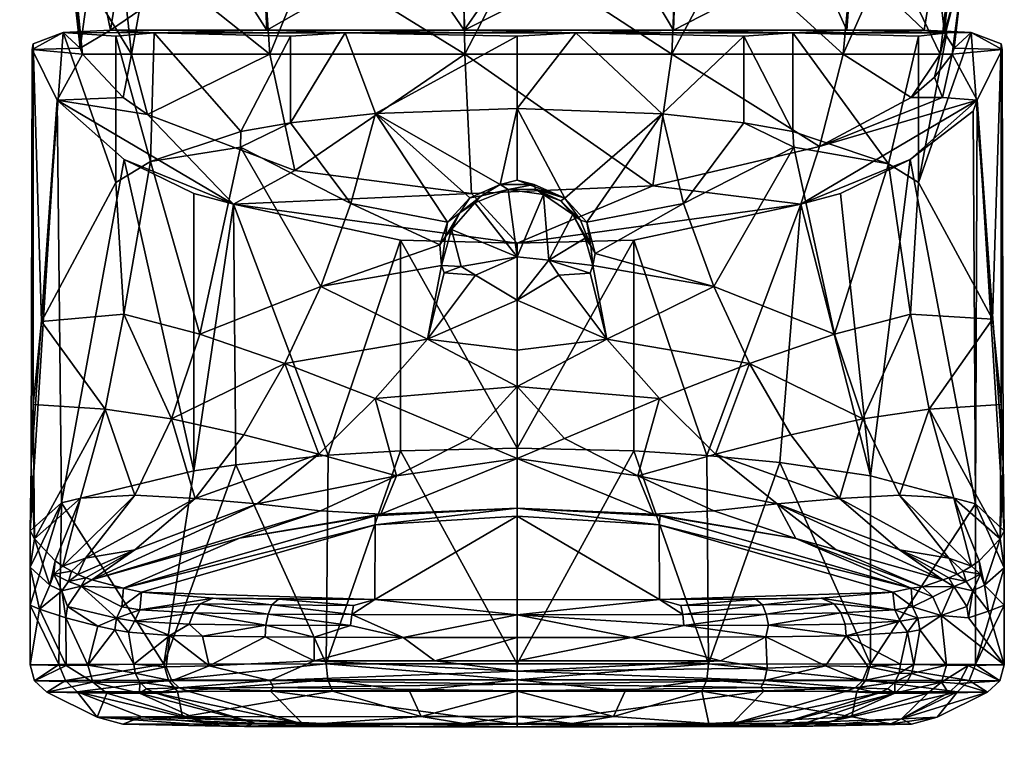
# Model space of a CAD drawing. Header units: centimetres. Extents: x -4.3 to 14, y -15.7 to 8.8.
# Tile 4 of 5: x 7.9 to 12.9, y 2.4 to 6.1. Entities that reach past the tile are written whole.
import ezdxf

# ---------------------------------------------------------------- set-up
doc = ezdxf.new("R2010")
doc.units = ezdxf.units.CM
doc.layers.get('0').update_dxf_attribs({"true_color": 0x5890e1})

msp = doc.modelspace()

# ---------------------------------------------------------------- meshes
at = {"color": 194, "true_color": 0x551cb1}
mesh = msp.add_polyface(dxfattribs=at)
corners = [(7.9898, 5.9349, 56.0936), (7.9953, 4.1599, 55.8231), (7.9848, 3.8584, 55.9281), (7.9953, 5.9625, 55.8231), (1.2719, 7.6265, 56.2083), (1.2691, 0.7017, 56.3293), (1.2306, 7.6265, 55.9846), (1.2719, 7.6265, 57.2872), (0.444, 7.6265, 54.9246), (0.2637, -0.9347, 55.1069), (0.1278, 7.6265, 54.785), (0.6933, 7.6265, 55.1074), (0.5171, -0.9335, 55.2532), (-0.0291, -0.936, 54.9942), (-0.7601, 7.6265, 54.6639), (0.8874, 7.6265, 55.3247), (0.7373, -0.9324, 55.4365), (1.0375, 7.6265, 55.5632), (0.9308, -0.9313, 55.6601), (1.2192, 0.0474, 56.1169), (1.1398, 7.6265, 57.4382), (-0.7601, 7.6265, 58.5656), (-2.66, 7.6265, 57.4382), (1.2145, 7.6265, 57.4064), (9.4218, 7.6265, 58.1812), (-0.7601, 7.6265, 53.6685), (9.4218, 7.6265, 54.0528), (8.6247, 7.6265, 54.6885), (8.6247, 7.6265, 57.5455), (1.2621, 7.6265, 57.3408), (8.1822, 7.6265, 56.6269), (8.1822, 7.6265, 55.6072), (10.4159, 7.6265, 53.6685), (10.4159, 7.6265, 58.5656), (-0.7601, 7.7108, 59.2587), (-0.7601, 7.6513, 58.9138), (10.4159, 7.7108, 59.2587), (10.4159, 7.7108, 52.9754), (10.4159, 7.6512, 53.3203), (-0.7601, 7.7108, 52.9754), (10.4159, 7.7591, 59.3423), (-0.7601, 7.7591, 59.3423), (10.4159, 7.8061, 59.3707), (-0.7601, 7.8061, 59.3707), (10.4159, 7.8601, 59.3806), (-0.7601, 7.8601, 59.3806), (-0.7601, 7.8419, 52.8557), (10.4159, 7.8419, 52.8557), (10.4159, 7.7502, 52.9003), (-0.7601, 7.7502, 52.9003), (-3.0517, 8.8153, 52.8986), (12.7075, 8.8153, 52.8986), (12.7075, 8.8178, 59.3334), (-3.0517, 8.8178, 59.3334)]
mesh.append_faces([[corners[k] for k in face] for face in [(0, 1, 2), (0, 3, 1), (4, 5, 6), (5, 4, 7), (8, 9, 10), (8, 11, 12), (13, 14, 10), (11, 15, 16), (15, 17, 18), (17, 6, 19), (20, 21, 22), (20, 23, 21), (21, 23, 24), (25, 26, 27), (11, 27, 15), (11, 25, 27), (11, 8, 25), (25, 8, 10), (14, 25, 10), (24, 23, 28), (28, 23, 29), (30, 29, 7), (4, 30, 7), (4, 31, 30), (4, 6, 31), (31, 6, 17), (27, 17, 15), (27, 31, 17), (30, 28, 29), (25, 32, 26), (33, 21, 24), (34, 35, 36), (36, 35, 33), (33, 35, 21), (37, 38, 39), (39, 38, 25), (25, 38, 32), (36, 40, 34), (34, 40, 41), (41, 40, 42), (43, 42, 44), (45, 43, 44), (43, 41, 42), (46, 47, 48), (49, 48, 37), (39, 49, 37), (49, 46, 48), (46, 50, 51), (47, 46, 51), (44, 52, 53), (45, 44, 53), (51, 53, 52), (50, 53, 51)]], dxfattribs={"color": 194})
mesh = msp.add_polyface(dxfattribs=at)
corners = [(-2.7921, 7.6265, 56.2083), (-2.7394, 0.0474, 56.1169), (-2.7878, 0.0533, 56.3406), (-2.7482, -10.417, 56.4524), (-2.6933, -10.4234, 56.229), (1.223, -10.7897, 56.4589), (1.1731, -10.4234, 56.229), (1.2192, 0.0474, 56.1169), (1.2691, 0.7017, 56.3293), (-2.66, 7.6265, 57.4382), (-2.7117, 7.6265, 57.4215), (-2.5398, -13.711, 57.4382), (-2.5899, -13.7134, 57.4223), (-2.7705, 7.6265, 57.3655), (-2.6498, -13.7161, 57.3662), (-2.7921, 7.6265, 57.2872), (-2.6718, -13.7171, 57.2872), (1.1516, -13.7171, 57.2872), (1.2719, 7.6265, 57.2872), (1.1296, -13.7161, 57.3662), (1.2621, 7.6265, 57.3408), (1.2145, 7.6265, 57.4064), (1.0697, -13.7134, 57.4223), (1.0196, -13.711, 57.4382), (1.1398, 7.6265, 57.4382), (-2.22, -13.4355, 55.7979), (-2.451, -0.9313, 55.6601), (-2.2575, -0.9324, 55.4365), (-2.4073, 7.6265, 55.3242), (-2.2135, 7.6265, 55.1073), (-2.0373, -0.9335, 55.2532), (-1.9636, 7.6265, 54.9242), (-1.7839, -0.9347, 55.1069), (-1.6009, -12.5014, 55.419), (-1.3408, -12.3341, 55.3511), (-1.8413, -12.7718, 55.5198), (-2.5578, 7.6265, 55.5631), (-1.6483, 7.6265, 54.7851), (-1.4911, -0.936, 54.9942), (-0.7601, -12.2031, 55.2916), (-0.7601, 7.6265, 54.6639), (-0.1796, -12.3341, 55.3511), (-0.0291, -0.936, 54.9942), (0.2637, -0.9347, 55.1069), (0.1278, 7.6265, 54.785), (0.444, 7.6265, 54.9246), (0.5171, -0.9335, 55.2532), (0.6933, 7.6265, 55.1074), (0.7373, -0.9324, 55.4365), (0.3211, -12.7719, 55.5198), (0.0809, -12.5015, 55.4191), (0.8874, 7.6265, 55.3247), (0.9308, -0.9313, 55.6601), (0.7554, -13.4355, 55.846), (1.0375, 7.6265, 55.5632), (8.4435, 2.5621, 56.0349), (8.5383, 2.5977, 56.7388), (8.3157, 2.5965, 56.0296), (8.9372, 2.552, 50.3543), (8.8384, 2.5761, 50.138)]
mesh.append_faces([[corners[k] for k in face] for face in [(0, 1, 2), (2, 1, 3), (3, 1, 4), (5, 6, 7), (8, 5, 7), (9, 10, 11), (11, 10, 12), (12, 10, 13), (14, 13, 15), (16, 14, 15), (14, 12, 13), (17, 18, 19), (19, 18, 20), (21, 19, 20), (21, 22, 19), (21, 23, 22), (21, 24, 23), (15, 2, 16), (2, 3, 16), (8, 17, 5), (8, 18, 17), (24, 9, 23), (23, 9, 11), (25, 4, 26), (27, 26, 28), (29, 30, 27), (30, 31, 32), (33, 32, 34), (33, 30, 32), (30, 35, 27), (25, 26, 27), (1, 36, 26), (4, 1, 26), (32, 37, 38), (34, 38, 39), (34, 32, 38), (38, 40, 39), (41, 39, 42), (43, 42, 44), (45, 46, 43), (46, 47, 48), (49, 46, 48), (46, 50, 43), (43, 50, 41), (42, 43, 41), (39, 40, 42), (48, 51, 52), (53, 52, 6), (52, 54, 7), (52, 53, 48), (52, 7, 6), (55, 56, 57), (55, 57, 58), (58, 57, 59)]], dxfattribs={"color": 194})
mesh = msp.add_polyface(dxfattribs=at)
corners = [(1.2691, 0.7017, 56.3293), (1.2192, 0.0474, 56.1169), (1.2306, 7.6265, 55.9846), (8.3157, 2.5965, 56.0296), (8.2144, 2.7242, 56.9512), (8.0638, 2.7225, 56.0191), (8.3628, 2.7163, 51.1847), (8.1228, 2.8604, 56.9461), (8.136, 3.6682, 56.9818), (7.9796, 3.1562, 56.0154), (7.9796, 2.8588, 56.0153), (7.9806, 3.5286, 55.9926), (7.9798, 3.346, 56.0097), (8.0024, 2.7787, 56.0164), (8.1561, 2.7804, 56.9706), (8.2938, 2.7725, 51.2006), (8.1605, 2.8557, 52.7289), (8.2686, 2.8567, 51.1988), (8.0259, 3.1372, 55.028), (8.1581, 3.0936, 52.7642), (8.3191, 3.0514, 50.5642), (8.1663, 3.1503, 52.7642), (8.4115, 3.0923, 49.631), (8.235, 3.2523, 52.7642), (8.144, 3.3519, 54.2428), (8.2571, 3.3923, 53.9128), (8.1863, 3.3269, 53.8678), (8.2323, 3.6916, 54.6308), (8.5035, 3.7065, 54.0409), (8.1055, 3.3787, 54.5836), (8.0013, 3.4883, 55.6635), (8.3553, 4.1361, 54.6391), (7.9953, 4.1599, 55.8231), (8.2177, 3.3108, 53.5737), (7.9848, 3.8584, 55.9281), (8.0788, 3.2571, 54.3875), (8.1378, 3.2287, 53.576), (8.0988, 3.3126, 54.3848), (8.1711, 3.2743, 53.5749), (8.2579, 3.2932, 53.1542), (8.2879, 3.2829, 52.7642)]
mesh.append_faces([[corners[k] for k in face] for face in [(0, 1, 2), (3, 4, 5), (5, 6, 3), (7, 8, 9), (10, 7, 9), (11, 12, 8), (8, 12, 9), (13, 5, 14), (7, 13, 14), (7, 10, 13), (4, 14, 5), (6, 5, 15), (10, 16, 13), (13, 16, 15), (5, 13, 15), (16, 17, 15), (10, 9, 18), (16, 18, 19), (17, 19, 20), (16, 10, 18), (19, 17, 16), (21, 20, 19), (21, 22, 20), (21, 23, 22), (24, 25, 26), (24, 27, 28), (24, 29, 27), (27, 29, 30), (31, 30, 32), (31, 27, 30), (25, 33, 26), (11, 34, 30), (30, 34, 32), (9, 12, 18), (18, 12, 35), (36, 35, 37), (38, 37, 26), (33, 38, 26), (33, 39, 38), (38, 39, 23), (36, 23, 21), (19, 36, 21), (19, 18, 36), (36, 18, 35), (11, 30, 12), (12, 30, 35), (35, 30, 29), (37, 29, 24), (26, 37, 24), (39, 40, 23), (37, 35, 29), (23, 36, 38), (38, 36, 37)]], dxfattribs={"color": 194})
mesh = msp.add_polyface(dxfattribs=at)
corners = [(8.6466, 6.4324, 57.528), (8.2161, 6.4244, 56.6191), (8.5732, 6.3926, 57.389), (8.4369, 6.3766, 57.1557), (8.1932, 6.3926, 56.3869), (8.2161, 6.4244, 55.6149), (8.2978, 6.4362, 55.3137), (8.1809, 6.3766, 56.117), (8.4863, 5.9109, 57.1298), (8.241, 5.9109, 56.2542), (8.2298, 5.9424, 56.117), (8.4448, 5.6942, 56.8922), (8.5674, 5.6095, 57.0872), (8.4091, 6.0009, 54.7318), (8.5815, 5.3748, 54.5105), (8.4091, 5.27, 54.7318), (8.1457, 6.0199, 55.2659), (8.0368, 4.5746, 55.5822), (7.9953, 5.9625, 55.8231), (7.9953, 4.1599, 55.8231), (8.1147, 5.6813, 56.8924), (7.9848, 3.8584, 55.9281), (7.9806, 3.5286, 55.9926), (8.136, 3.6682, 56.9818), (8.4499, 5.3842, 57.5583), (8.7989, 3.8285, 57.9422), (7.9898, 5.9349, 56.0936), (8.3813, 6.0313, 55.2717), (8.5995, 6.0182, 54.5079), (8.4488, 4.6118, 54.6185), (8.3553, 4.1361, 54.6391), (8.6866, 4.0876, 54.1075), (8.4369, 6.3766, 55.0784), (8.1822, 6.4892, 56.6269), (8.6247, 7.6265, 57.5455), (8.1822, 7.6265, 56.6269), (8.1822, 6.4892, 55.6072), (8.1822, 7.6265, 55.6072), (8.6247, 7.6265, 54.6885), (8.6247, 6.4892, 54.6885), (8.6247, 6.4892, 57.5455), (8.5386, 6.4571, 57.4128), (8.1514, 6.4571, 56.392)]
mesh.append_faces([[corners[k] for k in face] for face in [(0, 1, 2), (3, 1, 4), (3, 2, 1), (1, 5, 4), (6, 7, 5), (5, 7, 4), (2, 3, 8), (8, 3, 4), (9, 4, 7), (10, 9, 7), (4, 9, 8), (8, 9, 11), (12, 8, 11), (13, 14, 15), (16, 15, 17), (18, 17, 19), (20, 21, 22), (23, 20, 22), (23, 24, 20), (23, 25, 24), (20, 26, 21), (18, 16, 17), (13, 15, 16), (11, 9, 20), (20, 9, 26), (26, 9, 10), (16, 10, 27), (16, 26, 10), (12, 11, 20), (16, 27, 28), (15, 29, 17), (15, 14, 29), (17, 30, 19), (17, 29, 30), (30, 29, 31), (16, 28, 13), (18, 26, 16), (7, 6, 10), (10, 6, 27), (27, 6, 32), (33, 34, 35), (36, 35, 37), (6, 37, 38), (39, 6, 38), (6, 36, 37), (36, 33, 35), (33, 40, 34), (1, 41, 5), (41, 40, 33), (42, 33, 36), (5, 42, 6), (5, 41, 42), (42, 41, 33), (42, 36, 6)]], dxfattribs={"color": 194})
mesh = msp.add_polyface(dxfattribs=at)
corners = [(8.5732, 6.3926, 57.389), (9.1463, 6.3766, 57.9564), (9.3754, 6.3926, 58.0996), (8.6466, 6.4324, 57.528), (9.434, 6.4324, 58.1559), (10.4159, 6.4165, 58.3705), (10.1465, 6.3766, 58.3357), (8.2978, 6.4362, 55.3137), (8.6466, 6.4324, 54.7061), (8.9266, 6.4048, 54.436), (8.4369, 6.3766, 55.0784), (9.8738, 6.4362, 53.9175), (9.1463, 6.3766, 54.2777), (9.434, 6.4324, 54.0781), (10.1533, 5.9109, 58.2803), (9.178, 5.9109, 57.9105), (8.4863, 5.9109, 57.1298), (8.5674, 5.6095, 57.0872), (10.4159, 6.0009, 53.6786), (9.7072, 5.6149, 53.7839), (9.5554, 6.0182, 53.8481), (9.2828, 5.569, 53.9579), (9.2828, 6.0009, 53.9579), (9.0342, 5.5242, 54.1078), (8.5995, 6.0182, 54.5079), (8.3813, 6.0313, 55.2717), (9.1643, 6.0313, 54.3039), (10.1503, 6.0313, 53.9299), (10.1465, 6.3766, 53.8984), (10.4159, 7.6265, 58.5656), (9.4218, 7.6265, 58.1812), (10.4159, 7.6265, 58.4081), (10.4159, 7.6265, 53.6685), (10.4159, 7.6265, 53.826), (9.4218, 7.6265, 54.0528), (10.4159, 6.4807, 58.4071), (9.4218, 6.4892, 58.1812), (8.6247, 6.4892, 57.5455), (8.6247, 7.6265, 57.5455), (8.6247, 6.4892, 54.6885), (8.6247, 7.6265, 54.6885), (8.904, 6.4597, 54.4104), (9.4218, 6.4892, 54.0528), (10.4159, 7.0578, 53.826), (9.3558, 6.4571, 58.1368), (8.2161, 6.4244, 56.6191), (8.5386, 6.4571, 57.4128)]
mesh.append_faces([[corners[k] for k in face] for face in [(0, 1, 2), (3, 2, 4), (3, 0, 2), (5, 2, 6), (5, 4, 2), (7, 8, 9), (10, 7, 9), (9, 11, 12), (9, 13, 11), (14, 6, 2), (15, 2, 1), (0, 15, 1), (0, 16, 15), (17, 15, 16), (2, 15, 14), (18, 19, 20), (20, 21, 22), (22, 23, 24), (24, 25, 26), (20, 26, 27), (20, 24, 26), (22, 24, 20), (9, 25, 10), (9, 26, 25), (9, 12, 26), (26, 12, 11), (27, 11, 28), (27, 26, 11), (29, 30, 31), (32, 33, 34), (35, 31, 36), (36, 31, 30), (37, 30, 38), (39, 40, 41), (40, 34, 41), (41, 34, 42), (42, 34, 11), (11, 34, 43), (34, 33, 43), (37, 36, 30), (5, 35, 4), (4, 35, 44), (45, 44, 46), (45, 3, 44), (44, 3, 4), (35, 36, 44), (44, 36, 37), (39, 41, 7), (13, 41, 11), (37, 46, 44), (8, 7, 41), (11, 41, 42), (41, 13, 9), (8, 41, 9)]], dxfattribs={"color": 194})
mesh = msp.add_polyface(dxfattribs=at)
corners = [(10.4159, 6.4125, 53.866), (10.1465, 6.3766, 53.8984), (9.8738, 6.4362, 53.9175), (11.3978, 6.4324, 54.0781), (10.958, 6.4362, 53.9175), (11.9251, 6.4536, 54.4135), (10.4159, 6.4807, 53.827), (10.4159, 6.4807, 58.4071), (10.4159, 6.4165, 58.3705), (11.4687, 6.4362, 58.1229), (11.41, 6.4892, 54.0528), (10.4159, 7.0578, 53.826), (11.41, 7.6265, 58.1812), (12.2802, 6.4362, 57.4039), (12.2071, 7.6265, 57.5455), (11.41, 7.6265, 54.0528), (12.047, 5.9109, 57.5621), (12.0888, 6.3766, 57.5991), (11.1887, 5.9109, 58.1546), (11.2085, 6.3766, 58.2067), (10.1533, 5.9109, 58.2803), (10.1465, 6.3766, 58.3357), (10.188, 5.2154, 57.9936), (11.0945, 5.2533, 57.9064), (11.9271, 5.4492, 57.456), (10.4159, 6.0009, 53.6786), (10.4159, 5.6398, 53.6786), (9.7072, 5.6149, 53.7839), (10.7084, 6.0182, 53.7081), (10.1503, 6.0313, 53.9299), (11.1972, 6.0313, 54.057), (11.7944, 6.0182, 54.1199), (12.0651, 6.0313, 54.656), (9.5554, 6.0182, 53.8481), (11.1406, 5.6137, 53.7889), (11.549, 6.0009, 53.9579), (11.549, 5.569, 53.9579), (11.7949, 5.5248, 54.1061), (12.2726, 5.3635, 54.5364), (10.3314, 5.2605, 53.6487), (10.6546, 5.1919, 53.6484), (11.2484, 5.1651, 53.7916), (11.8002, 5.4463, 54.1089), (11.2085, 6.3766, 54.0273), (11.9006, 6.3926, 54.441), (12.1852, 6.4324, 54.7061)]
mesh.append_faces([[corners[k] for k in face] for face in [(0, 1, 2), (3, 4, 5), (6, 4, 0), (7, 8, 9), (4, 10, 5), (6, 11, 4), (7, 9, 12), (9, 13, 14), (15, 5, 10), (4, 15, 10), (16, 17, 9), (18, 9, 19), (8, 18, 19), (8, 20, 18), (8, 21, 20), (20, 22, 23), (18, 23, 24), (23, 18, 20), (24, 16, 18), (18, 16, 9), (25, 26, 27), (28, 29, 30), (31, 30, 32), (31, 28, 30), (28, 33, 29), (25, 28, 26), (26, 28, 34), (34, 28, 35), (36, 35, 37), (36, 34, 35), (35, 31, 37), (37, 31, 38), (26, 39, 27), (26, 34, 40), (41, 34, 36), (42, 36, 37), (38, 42, 37), (35, 28, 31), (33, 28, 25), (0, 29, 1), (0, 4, 29), (29, 4, 30), (30, 4, 43), (44, 30, 43), (44, 32, 30), (6, 2, 11), (6, 0, 2), (8, 19, 9), (17, 13, 9), (3, 44, 4), (3, 5, 44), (44, 5, 45), (4, 44, 43)]], dxfattribs={"color": 194})
mesh = msp.add_polyface(dxfattribs=at)
corners = [(12.2071, 6.4892, 54.6885), (12.5439, 6.4536, 55.31), (11.9251, 6.4536, 54.4135), (12.6222, 6.4324, 55.6135), (12.6647, 6.4362, 56.3901), (12.1852, 6.4324, 54.7061), (12.6496, 6.4892, 55.6072), (12.6496, 7.6265, 55.6072), (12.6496, 7.6265, 56.6269), (12.2802, 6.4362, 57.4039), (12.602, 5.9424, 56.117), (12.6509, 6.3766, 56.117), (12.5907, 5.9109, 56.2542), (12.5317, 5.9109, 56.6385), (12.586, 6.3766, 56.6519), (12.047, 5.9109, 57.5621), (12.0888, 6.3766, 57.5991), (11.9271, 5.4492, 57.456), (12.387, 5.6942, 56.8922), (12.5035, 5.7971, 56.6315), (12.7171, 5.6813, 56.8924), (12.3819, 5.3842, 57.5583), (12.6958, 5.6269, 56.9818), (12.4505, 6.0313, 55.2717), (12.5529, 6.0189, 55.5902), (12.6861, 6.0199, 55.2659), (12.842, 5.935, 56.0932), (12.5434, 5.6942, 56.8922), (11.8342, 5.1622, 58.0922), (12.5646, 6.0182, 54.9893), (12.0651, 6.0313, 54.656), (11.7944, 6.0182, 54.1199), (12.2726, 5.3635, 54.5364), (12.4227, 6.0009, 54.7318), (12.4227, 5.27, 54.7318), (12.8365, 5.9625, 55.8231), (12.7929, 4.5861, 55.5736), (11.9006, 6.3926, 54.441), (12.0888, 6.3766, 54.635), (12.5094, 6.3926, 55.323), (12.586, 6.3766, 55.5822)]
mesh.append_faces([[corners[k] for k in face] for face in [(0, 1, 2), (3, 1, 4), (2, 1, 5), (6, 4, 1), (7, 4, 6), (4, 8, 9), (10, 11, 12), (12, 11, 4), (13, 4, 14), (9, 13, 14), (9, 15, 13), (9, 16, 15), (15, 17, 18), (13, 18, 19), (12, 13, 19), (12, 4, 13), (13, 15, 18), (20, 21, 22), (23, 24, 25), (25, 24, 10), (26, 10, 12), (20, 12, 27), (20, 26, 12), (12, 19, 27), (27, 19, 18), (26, 25, 10), (18, 17, 27), (27, 17, 20), (20, 17, 28), (29, 30, 23), (25, 29, 23), (29, 31, 30), (32, 31, 33), (34, 33, 29), (25, 34, 29), (25, 35, 36), (34, 32, 33), (35, 25, 26), (31, 29, 33), (37, 38, 30), (30, 38, 23), (23, 38, 39), (24, 39, 40), (11, 24, 40), (11, 10, 24), (24, 23, 39), (3, 4, 39), (1, 39, 5), (1, 3, 39), (11, 39, 4), (11, 40, 39), (38, 37, 39), (39, 37, 5), (4, 9, 14)]], dxfattribs={"color": 194})
mesh = msp.add_polyface(dxfattribs=at)
corners = [(10.0375, 4.8551, 53.5776), (10.0566, 4.9992, 53.582), (10.0867, 5.0357, 53.5714), (10.0672, 5.0717, 53.6431), (10.1284, 5.1178, 53.582), (10.0296, 4.9581, 53.6196), (8.5674, 5.6095, 57.0872), (9.3035, 5.3306, 57.7287), (9.178, 5.9109, 57.9105), (10.1533, 5.9109, 58.2803), (10.188, 5.2154, 57.9936), (9.5554, 6.0182, 53.8481), (9.7072, 5.6149, 53.7839), (9.2828, 5.569, 53.9579), (9.2828, 6.0009, 53.9579), (9.0342, 5.5242, 54.1078), (8.5815, 5.3748, 54.5105), (8.5995, 6.0182, 54.5079), (8.4091, 6.0009, 54.7318), (8.4499, 5.3842, 57.5583), (8.7989, 3.8285, 57.9422), (8.7989, 5.2144, 57.9422), (8.9976, 5.1622, 58.0922), (9.0087, 3.8584, 58.1084), (9.4708, 3.9061, 58.3648), (9.8323, 4.9815, 58.4846), (9.8323, 3.9288, 58.4846), (10.4159, 3.9425, 58.5554), (8.1147, 5.6813, 56.8924), (10.4159, 4.9671, 58.5474), (10.3314, 5.2605, 53.6487), (10.1797, 5.1937, 53.6484), (9.5834, 5.1651, 53.7916), (9.433, 4.7495, 53.7569), (9.0316, 5.4463, 54.1089), (8.8292, 4.5114, 54.1348), (8.4488, 4.6118, 54.6185), (9.9673, 4.4865, 53.4227), (10.0501, 4.8176, 53.5695), (10.4159, 4.25, 53.1858), (9.7048, 4.1894, 53.2788), (9.2536, 4.3646, 53.6938), (9.4239, 3.9117, 53.1172), (9.0478, 4.0076, 53.6051), (8.6866, 4.0876, 54.1075), (10.2081, 4.8067, 53.5453), (10.1787, 3.9903, 52.8859), (9.8125, 3.8026, 52.6413), (10.1361, 4.8495, 53.5688)]
mesh.append_faces([[corners[k] for k in face] for face in [(0, 1, 2), (3, 4, 1), (5, 1, 0), (5, 3, 1), (6, 7, 8), (8, 7, 9), (7, 10, 9), (11, 12, 13), (14, 13, 15), (15, 16, 17), (17, 16, 18), (19, 20, 21), (21, 20, 22), (22, 20, 23), (24, 22, 23), (24, 25, 22), (24, 26, 25), (25, 26, 27), (22, 10, 7), (6, 22, 7), (6, 28, 22), (22, 29, 10), (12, 30, 31), (3, 12, 31), (3, 32, 12), (3, 5, 32), (32, 5, 33), (34, 33, 35), (16, 35, 36), (5, 0, 33), (0, 37, 33), (0, 38, 37), (39, 40, 37), (41, 42, 43), (35, 16, 34), (34, 16, 15), (13, 34, 15), (13, 32, 34), (13, 12, 32), (34, 32, 33), (33, 37, 41), (35, 41, 44), (36, 35, 44), (38, 45, 37), (43, 44, 41), (37, 40, 41), (41, 40, 42), (41, 35, 33), (40, 46, 47), (25, 29, 22), (19, 21, 22), (22, 28, 19), (38, 0, 48), (48, 0, 2)]], dxfattribs={"color": 194})
mesh = msp.add_polyface(dxfattribs=at)
corners = [(10.7944, 4.8553, 53.5777), (10.755, 4.9916, 53.5688), (10.7838, 4.9536, 53.5758), (10.8057, 4.9147, 53.6071), (10.7646, 5.0717, 53.6431), (10.7321, 5.0812, 53.582), (11.8342, 5.1622, 58.0922), (10.4159, 4.9671, 58.5474), (10.9995, 4.9815, 58.4846), (12.0329, 5.2144, 57.9422), (12.3819, 5.3842, 57.5583), (12.7171, 5.6813, 56.8924), (11.9271, 5.4492, 57.456), (11.0945, 5.2533, 57.9064), (12.6861, 6.0199, 55.2659), (12.7929, 4.5861, 55.5736), (12.4227, 5.27, 54.7318), (12.8365, 5.9625, 55.8231), (12.8365, 4.1599, 55.8231), (12.842, 5.935, 56.0932), (12.8468, 3.8699, 55.9249), (12.8511, 3.5286, 55.9926), (12.7081, 3.6632, 56.9487), (12.6958, 5.6269, 56.9818), (12.1835, 3.8027, 57.7967), (11.7301, 3.8699, 58.171), (11.3635, 3.9059, 58.3638), (10.9995, 3.9288, 58.4846), (10.4159, 3.9425, 58.5554), (10.8645, 4.4865, 53.4227), (11.3988, 4.7495, 53.7569), (11.5782, 4.3646, 53.6938), (11.127, 4.1894, 53.2788), (11.4079, 3.9117, 53.1172), (11.2484, 5.1651, 53.7916), (11.1406, 5.6137, 53.7889), (10.6546, 5.1919, 53.6484), (12.2726, 5.3635, 54.5364), (12.0026, 4.5114, 54.1348), (11.8002, 5.4463, 54.1089), (12.383, 4.6118, 54.6185), (12.4764, 4.1361, 54.6391), (12.3283, 3.7065, 54.0409), (12.1452, 4.0876, 54.1075), (10.7805, 4.8172, 53.5692), (10.4159, 4.25, 53.1858), (11.784, 4.0076, 53.6051), (11.549, 5.569, 53.9579), (10.6531, 3.9903, 52.8859), (11.0193, 3.8026, 52.6413)]
mesh.append_faces([[corners[k] for k in face] for face in [(0, 1, 2), (3, 0, 2), (4, 2, 5), (3, 2, 4), (6, 7, 8), (9, 10, 6), (6, 10, 11), (6, 12, 13), (7, 6, 13), (14, 15, 16), (15, 17, 18), (18, 17, 19), (20, 19, 11), (21, 11, 22), (21, 20, 11), (11, 23, 22), (22, 23, 10), (24, 10, 9), (6, 24, 9), (6, 25, 24), (6, 26, 25), (6, 8, 26), (26, 8, 27), (27, 8, 28), (24, 22, 10), (20, 18, 19), (29, 30, 31), (32, 31, 33), (30, 0, 3), (34, 3, 4), (35, 4, 36), (4, 35, 34), (37, 38, 39), (37, 40, 38), (37, 16, 40), (40, 16, 15), (41, 15, 18), (41, 42, 43), (40, 43, 38), (40, 41, 43), (40, 15, 41), (0, 29, 44), (0, 30, 29), (31, 32, 29), (29, 32, 45), (3, 34, 30), (30, 34, 39), (38, 30, 39), (38, 31, 30), (38, 43, 31), (31, 43, 46), (39, 34, 47), (46, 33, 31), (48, 32, 49)]], dxfattribs={"color": 194})
mesh = msp.add_polyface(dxfattribs=at)
corners = [(10.755, 4.9916, 53.5688), (10.6942, 5.1095, 53.5714), (10.7838, 4.9536, 53.5758), (10.0566, 4.9992, 53.582), (10.1284, 5.1178, 53.582), (10.0867, 5.0357, 53.5714), (10.2047, 5.1689, 53.5714), (10.2374, 5.2031, 53.582), (10.3707, 5.2351, 53.5741), (10.5477, 5.2106, 53.5714), (10.5078, 5.236, 53.582), (10.6341, 5.1791, 53.582), (10.7321, 5.0812, 53.582), (10.6546, 5.1919, 53.6484), (10.5002, 5.2605, 53.6431), (10.3314, 5.2605, 53.6487), (10.1797, 5.1937, 53.6484), (10.0672, 5.0717, 53.6431), (10.7646, 5.0717, 53.6431), (10.4159, 4.9671, 58.5474), (9.8323, 4.9815, 58.4846), (10.4159, 3.9425, 58.5554), (11.0945, 5.2533, 57.9064), (10.188, 5.2154, 57.9936), (10.9995, 4.9815, 58.4846), (10.4159, 5.282, 53.6555), (10.4159, 5.6398, 53.6786), (10.1361, 4.8495, 53.5688), (10.2081, 4.8067, 53.5453), (10.0501, 4.8176, 53.5695), (10.4159, 4.8983, 53.5688), (10.4159, 4.6811, 53.4819), (9.9673, 4.4865, 53.4227), (10.4159, 4.4311, 53.3354), (10.4159, 4.25, 53.1858), (10.1787, 3.9903, 52.8859), (9.7048, 4.1894, 53.2788), (10.4159, 3.8903, 52.6886), (11.127, 4.1894, 53.2788), (10.6531, 3.9903, 52.8859), (10.8645, 4.4865, 53.4227), (10.6237, 4.8067, 53.5453), (10.5739, 4.8824, 53.5688), (10.7805, 4.8172, 53.5692), (10.7944, 4.8553, 53.5777)]
mesh.append_faces([[corners[k] for k in face] for face in [(0, 1, 2), (3, 4, 5), (5, 4, 6), (4, 7, 6), (6, 7, 8), (9, 10, 11), (1, 11, 12), (8, 10, 9), (11, 1, 9), (12, 2, 1), (13, 12, 11), (10, 13, 11), (10, 14, 13), (10, 8, 14), (14, 8, 15), (15, 8, 7), (16, 7, 4), (17, 16, 4), (16, 15, 7), (13, 18, 12), (19, 20, 21), (19, 22, 23), (21, 24, 19), (25, 15, 26), (27, 28, 29), (27, 30, 28), (28, 30, 31), (32, 31, 33), (34, 32, 33), (34, 35, 36), (34, 37, 35), (32, 28, 31), (26, 13, 25), (38, 39, 34), (40, 34, 33), (31, 40, 33), (31, 41, 40), (31, 42, 41), (31, 30, 42), (42, 43, 41), (40, 41, 43), (39, 37, 34), (15, 25, 14), (14, 25, 13), (30, 5, 6), (8, 30, 6), (8, 9, 30), (30, 9, 42), (42, 9, 1), (0, 42, 1), (0, 44, 42), (42, 44, 43), (5, 30, 27)]], dxfattribs={"color": 194})
mesh = msp.add_polyface(dxfattribs=at)
corners = [(10.4159, 2.8631, 58.5554), (10.9995, 3.9288, 58.4846), (10.4159, 3.9425, 58.5554), (9.9351, 2.6001, 58.1634), (9.4928, 2.7265, 58.2828), (8.7422, 2.5988, 57.389), (9.8765, 2.7267, 58.4087), (10.4159, 2.7269, 58.4714), (10.4159, 2.6002, 58.2191), (9.1806, 2.7286, 47.8196), (10.4159, 2.7286, 47.6086), (10.4159, 2.5611, 48.6249), (9.8323, 3.9288, 58.4846), (9.4596, 2.8627, 58.3602), (9.4708, 3.9061, 58.3648), (9.4679, 2.7827, 58.3389), (10.4159, 2.7831, 58.5328), (9.197, 2.7457, 47.7578), (9.1791, 2.7806, 47.7194), (10.4159, 2.7617, 47.5363), (10.4159, 2.8265, 47.4904), (9.3996, 2.8791, 47.5992), (10.0031, 2.8791, 47.4962), (10.4159, 2.879, 47.481), (10.4159, 2.9952, 47.481), (9.8447, 2.9956, 47.5116), (9.3996, 2.9975, 47.5992), (9.7056, 3.6035, 51.7364), (10.4159, 3.6424, 51.6076), (9.7052, 3.5579, 50.5973), (10.4159, 3.1834, 47.6074), (9.7041, 3.1844, 47.6596), (10.4159, 3.6021, 50.5837), (10.4159, 3.1086, 47.5156), (9.5883, 3.1099, 47.5878), (9.5969, 3.155, 47.6284), (9.5827, 3.0546, 47.5623), (9.1887, 3.1577, 47.7595), (9.1707, 3.1126, 47.7219), (9.222, 3.1872, 47.8), (10.1787, 3.9903, 52.8859), (10.4159, 3.8903, 52.6886), (9.8125, 3.8026, 52.6413), (9.7048, 4.1894, 53.2788), (9.4239, 3.9117, 53.1172), (9.7346, 3.6118, 51.8235), (9.4327, 3.6292, 52.3836), (9.0277, 3.491, 52.0998), (9.1156, 3.6627, 52.9289), (10.8967, 2.6001, 58.1633), (10.9553, 2.7267, 58.4087), (10.9871, 2.9956, 47.5116), (11.0972, 3.6118, 51.8235)]
mesh.append_faces([[corners[k] for k in face] for face in [(0, 1, 2), (3, 4, 5), (3, 6, 4), (3, 7, 6), (3, 8, 7), (9, 10, 11), (2, 12, 0), (0, 12, 13), (13, 12, 14), (4, 6, 15), (15, 6, 16), (13, 16, 0), (13, 15, 16), (6, 7, 16), (17, 18, 19), (10, 17, 19), (10, 9, 17), (20, 21, 22), (23, 20, 22), (21, 20, 18), (18, 20, 19), (23, 22, 24), (24, 22, 25), (25, 22, 21), (26, 25, 21), (27, 28, 29), (30, 31, 32), (32, 31, 29), (28, 32, 29), (24, 25, 33), (33, 25, 34), (31, 34, 35), (34, 25, 36), (34, 37, 35), (34, 36, 38), (39, 31, 35), (30, 33, 31), (31, 33, 34), (25, 26, 36), (40, 41, 42), (43, 42, 44), (42, 41, 45), (46, 45, 47), (42, 48, 44), (42, 46, 48), (42, 45, 46), (41, 28, 45), (45, 28, 27), (47, 45, 27), (8, 49, 7), (7, 50, 16), (51, 24, 33), (28, 41, 52)]], dxfattribs={"color": 194})
mesh.append_faces([[corners[k] for k in face] for face in [(23, 24, 51)]], dxfattribs={"vtx2": -1, "color": 194})
mesh = msp.add_polyface(dxfattribs=at)
corners = [(11.7301, 3.8699, 58.171), (11.3635, 3.9059, 58.3638), (11.3722, 2.8627, 58.3602), (10.9995, 3.9288, 58.4846), (10.4159, 2.8631, 58.5554), (10.4159, 2.7269, 58.4714), (10.8967, 2.6001, 58.1633), (10.9553, 2.7267, 58.4087), (11.339, 2.7265, 58.2828), (11.3741, 2.5653, 57.8431), (10.4159, 2.7286, 47.6086), (11.6511, 2.7286, 47.8196), (10.4159, 2.5611, 48.6249), (10.4159, 2.7831, 58.5328), (11.3639, 2.7827, 58.3389), (12.1601, 2.7818, 57.7885), (12.1146, 2.7256, 57.7471), (10.4159, 3.1834, 47.6074), (10.4159, 3.6021, 50.5837), (11.1277, 3.1844, 47.6596), (11.1266, 3.5579, 50.5973), (12.2944, 3.2219, 49.5886), (11.9361, 3.1919, 48.037), (11.6098, 3.1872, 47.8), (10.4159, 3.6424, 51.6076), (11.1306, 3.6029, 51.7381), (12.3856, 3.2413, 50.6004), (11.6727, 3.057, 47.6984), (11.6587, 2.9988, 47.6825), (11.2491, 3.0546, 47.5623), (11.6611, 3.1126, 47.7219), (11.2435, 3.1099, 47.5878), (11.6431, 3.1577, 47.7595), (11.2349, 3.155, 47.6284), (10.9871, 2.9956, 47.5116), (10.4159, 3.1086, 47.5156), (11.0193, 3.8026, 52.6413), (11.4079, 3.9117, 53.1172), (11.7162, 3.6627, 52.9289), (11.0972, 3.6118, 51.8235), (11.8101, 3.4897, 52.104), (10.4159, 3.8903, 52.6886), (11.3991, 3.6292, 52.3836), (10.6531, 3.9903, 52.8859), (11.127, 4.1894, 53.2788), (11.6348, 2.7457, 47.7578), (10.4159, 2.7617, 47.5363), (11.6527, 2.7806, 47.7194), (10.4159, 2.8265, 47.4904), (11.6656, 2.841, 47.6916), (10.4159, 2.879, 47.481), (11.4322, 2.8791, 47.5992), (12.0899, 2.5988, 57.3885)]
mesh.append_faces([[corners[k] for k in face] for face in [(0, 1, 2), (2, 1, 3), (4, 2, 3), (5, 6, 7), (7, 6, 8), (8, 6, 9), (10, 11, 12), (13, 7, 14), (2, 14, 15), (7, 8, 14), (14, 8, 16), (4, 13, 2), (2, 13, 14), (17, 18, 19), (19, 18, 20), (21, 19, 20), (19, 22, 23), (18, 24, 20), (20, 24, 25), (20, 25, 26), (27, 28, 29), (30, 29, 31), (32, 31, 33), (23, 33, 19), (23, 32, 33), (27, 29, 30), (28, 34, 29), (29, 34, 35), (31, 35, 19), (33, 31, 19), (35, 17, 19), (35, 31, 29), (31, 32, 30), (36, 37, 38), (39, 40, 25), (24, 39, 25), (39, 41, 36), (42, 36, 38), (42, 39, 36), (42, 40, 39), (36, 41, 43), (36, 44, 37), (45, 11, 10), (46, 45, 10), (46, 47, 45), (46, 48, 47), (47, 48, 49), (50, 51, 48), (48, 51, 49), (9, 52, 8)]], dxfattribs={"color": 194})
mesh.append_faces([[corners[k] for k in face] for face in [(28, 49, 51), (51, 34, 28), (34, 51, 50)]], dxfattribs={"vtx2": -1, "color": 194})
mesh = msp.add_polyface(dxfattribs=at)
corners = [(12.8511, 3.5286, 55.9926), (12.7081, 3.6632, 56.9487), (12.852, 3.3438, 56.0098), (12.7081, 2.8604, 56.9487), (12.8522, 3.1562, 56.0154), (12.1835, 2.8618, 57.7967), (12.1835, 3.8027, 57.7967), (12.5439, 3.2829, 52.7642), (12.4424, 3.2492, 51.263), (12.0113, 3.433, 52.2851), (12.6655, 3.1503, 52.7642), (12.6737, 3.0936, 52.7642), (12.5358, 3.1059, 51.1128), (12.3934, 3.1483, 49.6326), (12.4203, 3.0923, 49.631), (12.3038, 3.1332, 48.838), (12.2944, 3.2219, 49.5886), (12.3856, 3.2413, 50.6004), (12.5993, 3.2506, 52.7642), (12.494, 3.1983, 51.162), (12.8307, 3.4886, 55.6661), (12.8365, 4.1599, 55.8231), (12.8468, 3.8699, 55.9249), (12.7264, 3.3787, 54.584), (12.5995, 3.6916, 54.6308), (12.6877, 3.3517, 54.2424), (12.3283, 3.7065, 54.0409), (12.5747, 3.3923, 53.9128), (12.0273, 3.69, 53.48), (12.3279, 3.4331, 53.2992), (12.6457, 3.327, 53.8695), (12.6156, 3.3115, 53.5888), (12.575, 3.2936, 53.1667), (12.4764, 4.1361, 54.6391), (12.753, 3.2571, 54.3875), (12.733, 3.3126, 54.3848), (12.7725, 3.1264, 54.3892), (12.694, 3.2287, 53.576), (12.6606, 3.2743, 53.5749)]
mesh.append_faces([[corners[k] for k in face] for face in [(0, 1, 2), (2, 1, 3), (4, 2, 3), (3, 1, 5), (5, 1, 6), (7, 8, 9), (10, 11, 12), (13, 14, 15), (16, 13, 15), (16, 17, 13), (8, 18, 19), (7, 18, 8), (20, 21, 22), (0, 20, 22), (23, 24, 20), (23, 25, 24), (24, 25, 26), (26, 25, 27), (28, 27, 29), (25, 30, 27), (27, 30, 31), (29, 31, 32), (7, 29, 32), (26, 33, 24), (24, 33, 20), (20, 33, 21), (27, 28, 26), (29, 27, 31), (0, 2, 20), (20, 2, 34), (23, 34, 35), (25, 35, 30), (25, 23, 35), (2, 4, 34), (34, 4, 36), (37, 36, 11), (10, 37, 11), (10, 18, 37), (37, 18, 38), (35, 38, 30), (35, 37, 38), (35, 34, 37), (37, 34, 36), (7, 32, 18), (18, 32, 38), (38, 32, 31), (30, 38, 31), (23, 20, 34), (12, 14, 13), (12, 13, 19)]], dxfattribs={"color": 194})
mesh.append_faces([[corners[k] for k in face] for face in [(12, 19, 18), (18, 10, 12), (19, 13, 17), (17, 8, 19)]], dxfattribs={"vtx2": -1, "color": 194})
mesh = msp.add_polyface(dxfattribs=at)
corners = [(8.7171, 2.7256, 57.7471), (8.2144, 2.7242, 56.9512), (8.7422, 2.5988, 57.389), (8.3157, 2.5965, 56.0296), (8.5383, 2.5977, 56.7388), (8.3628, 2.7163, 51.1847), (8.8384, 2.5761, 50.138), (8.5275, 2.7162, 49.4031), (8.6483, 2.8618, 57.7967), (8.7989, 3.8285, 57.9422), (8.136, 3.6682, 56.9818), (8.1228, 2.8604, 56.9461), (8.1561, 2.7804, 56.9706), (8.6717, 2.7818, 57.7885), (8.2938, 2.7725, 51.2006), (8.5279, 2.7724, 48.7939), (8.5625, 2.738, 48.7985), (8.725, 2.743, 48.192), (8.6084, 2.7173, 48.7756), (8.2686, 2.8567, 51.1988), (8.5058, 2.8162, 48.7912), (8.6887, 2.7778, 48.1745), (8.4986, 2.8623, 48.7901), (8.6609, 2.8492, 48.1614), (8.6792, 3.0053, 48.1196), (8.4717, 3.0214, 48.997), (8.4027, 3.0334, 49.6312), (8.3191, 3.0514, 50.5642), (8.4462, 3.2413, 50.6004), (8.2879, 3.2829, 52.7642), (9.0277, 3.491, 52.0998), (8.5012, 3.0771, 48.8355), (8.775, 3.0618, 47.9923), (8.4115, 3.0923, 49.631), (8.528, 3.1332, 48.838), (8.4384, 3.1483, 49.6326), (8.5374, 3.2219, 49.5886), (8.8957, 3.1919, 48.037), (8.235, 3.2523, 52.7642), (8.7966, 3.1179, 48.0083), (8.5035, 3.7065, 54.0409), (8.8045, 3.69, 53.48), (8.2571, 3.3923, 53.9128), (8.144, 3.3519, 54.2428), (8.6866, 4.0876, 54.1075), (8.3553, 4.1361, 54.6391), (8.2323, 3.6916, 54.6308), (8.5039, 3.4331, 53.2992), (9.1156, 3.6627, 52.9289), (8.2579, 3.2932, 53.1542), (8.2177, 3.3108, 53.5737)]
mesh.append_faces([[corners[k] for k in face] for face in [(0, 1, 2), (1, 3, 4), (3, 5, 6), (6, 5, 7), (8, 9, 10), (11, 8, 10), (11, 12, 8), (13, 8, 12), (1, 13, 12), (1, 0, 13), (7, 14, 15), (16, 15, 17), (18, 16, 17), (18, 7, 16), (16, 7, 15), (14, 19, 20), (15, 20, 21), (19, 22, 20), (20, 22, 23), (7, 5, 14), (20, 23, 21), (15, 14, 20), (15, 21, 17), (22, 24, 23), (22, 25, 24), (22, 26, 25), (22, 19, 26), (26, 19, 27), (28, 29, 30), (24, 31, 32), (24, 25, 31), (31, 25, 33), (34, 33, 35), (36, 35, 28), (36, 34, 35), (36, 37, 34), (25, 26, 33), (33, 26, 27), (33, 38, 35), (35, 38, 28), (28, 38, 29), (39, 31, 34), (34, 31, 33), (40, 41, 42), (43, 40, 42), (40, 44, 41), (40, 45, 44), (40, 46, 45), (29, 47, 48), (29, 49, 47), (47, 49, 50), (42, 47, 50), (42, 41, 47), (4, 2, 1)]], dxfattribs={"color": 194})
mesh = msp.add_polyface(dxfattribs=at)
corners = [(9.4928, 2.7265, 58.2828), (8.7171, 2.7256, 57.7471), (8.7422, 2.5988, 57.389), (9.1037, 2.5667, 49.0659), (8.5275, 2.7162, 49.4031), (8.6084, 2.7173, 48.7756), (9.3452, 2.5624, 48.8338), (8.7758, 2.725, 48.1965), (9.1806, 2.7286, 47.8196), (9.0087, 3.8584, 58.1084), (9.4596, 2.8627, 58.3602), (9.4708, 3.9061, 58.3648), (8.6483, 2.8618, 57.7967), (8.7989, 3.8285, 57.9422), (9.4679, 2.7827, 58.3389), (8.6717, 2.7818, 57.7885), (8.725, 2.743, 48.192), (8.6887, 2.7778, 48.1745), (9.1791, 2.7806, 47.7194), (9.197, 2.7457, 47.7578), (8.6609, 2.8492, 48.1614), (8.8744, 2.8527, 47.8789), (9.3996, 2.8791, 47.5992), (9.3996, 2.9975, 47.5992), (9.1549, 2.9989, 47.6909), (8.8416, 3.0017, 47.9051), (8.6792, 3.0053, 48.1196), (8.4462, 3.2413, 50.6004), (9.7052, 3.5579, 50.5973), (8.5374, 3.2219, 49.5886), (9.7056, 3.6035, 51.7364), (9.0277, 3.491, 52.0998), (9.222, 3.1872, 47.8), (8.8957, 3.1919, 48.037), (9.7041, 3.1844, 47.6596), (9.5969, 3.155, 47.6284), (9.1887, 3.1577, 47.7595), (8.8304, 3.1632, 48.0343), (8.528, 3.1332, 48.838), (8.7966, 3.1179, 48.0083), (8.5012, 3.0771, 48.8355), (8.775, 3.0618, 47.9923), (9.1707, 3.1126, 47.7219), (9.5827, 3.0546, 47.5623), (9.1591, 3.057, 47.6984), (9.5883, 3.1099, 47.5878), (8.6866, 4.0876, 54.1075), (9.0478, 4.0076, 53.6051), (8.8045, 3.69, 53.48), (8.2879, 3.2829, 52.7642), (9.4327, 3.6292, 52.3836), (9.1156, 3.6627, 52.9289), (8.5039, 3.4331, 53.2992), (9.4239, 3.9117, 53.1172)]
mesh.append_faces([[corners[k] for k in face] for face in [(0, 1, 2), (3, 4, 5), (6, 5, 7), (8, 6, 7), (9, 10, 11), (9, 12, 10), (9, 13, 12), (0, 14, 1), (10, 15, 14), (10, 12, 15), (15, 1, 14), (5, 16, 7), (16, 17, 18), (19, 8, 16), (18, 19, 16), (17, 20, 21), (18, 21, 22), (7, 16, 8), (18, 17, 21), (23, 22, 24), (22, 21, 24), (24, 21, 25), (25, 21, 26), (26, 21, 20), (27, 28, 29), (27, 30, 28), (27, 31, 30), (32, 33, 34), (34, 33, 29), (28, 34, 29), (32, 35, 36), (33, 36, 37), (38, 37, 39), (40, 39, 41), (26, 41, 25), (38, 33, 37), (42, 43, 44), (39, 44, 41), (39, 42, 44), (39, 37, 42), (42, 37, 36), (45, 42, 36), (24, 44, 23), (24, 25, 44), (44, 25, 41), (33, 32, 36), (43, 23, 44), (46, 47, 48), (49, 50, 31), (49, 51, 50), (52, 48, 51), (51, 48, 53), (47, 53, 48)]], dxfattribs={"color": 194})
mesh = msp.add_polyface(dxfattribs=at)
corners = [(11.7301, 3.8699, 58.171), (12.1835, 2.8618, 57.7967), (12.1835, 3.8027, 57.7967), (11.3722, 2.8627, 58.3602), (12.1146, 2.7256, 57.7471), (11.339, 2.7265, 58.2828), (12.0899, 2.5988, 57.3885), (11.4871, 2.5624, 48.8344), (11.6511, 2.7286, 47.8196), (12.056, 2.725, 48.1965), (12.2234, 2.7173, 48.7756), (12.3043, 2.7162, 49.4031), (11.7391, 2.5671, 49.0833), (11.8697, 2.5723, 49.4494), (11.9902, 2.576, 50.116), (12.1601, 2.7818, 57.7885), (11.3639, 2.7827, 58.3389), (12.2944, 3.2219, 49.5886), (11.1266, 3.5579, 50.5973), (12.3856, 3.2413, 50.6004), (11.9361, 3.1919, 48.037), (11.1277, 3.1844, 47.6596), (11.1306, 3.6029, 51.7381), (11.8101, 3.4897, 52.104), (12.3038, 3.1332, 48.838), (12.3305, 3.0771, 48.8355), (12.3673, 3.0226, 49.0569), (12.0611, 3.003, 47.9837), (12.0568, 3.0618, 47.9923), (11.6727, 3.057, 47.6984), (11.6587, 2.9988, 47.6825), (11.6098, 3.1872, 47.8), (11.6431, 3.1577, 47.7595), (12.0014, 3.1632, 48.0343), (11.6611, 3.1126, 47.7219), (12.0352, 3.1179, 48.0083), (11.3991, 3.6292, 52.3836), (11.7162, 3.6627, 52.9289), (12.3279, 3.4331, 53.2992), (12.5439, 3.2829, 52.7642), (12.0113, 3.433, 52.2851), (11.4079, 3.9117, 53.1172), (11.784, 4.0076, 53.6051), (12.0273, 3.69, 53.48), (12.1452, 4.0876, 54.1075), (12.3283, 3.7065, 54.0409), (12.2693, 2.738, 48.7985), (12.1068, 2.743, 48.192), (12.3039, 2.7724, 48.7939), (12.1431, 2.7778, 48.1745), (12.326, 2.8162, 48.7912), (12.1709, 2.8492, 48.1614), (11.9574, 2.8527, 47.8789), (11.6527, 2.7806, 47.7194), (11.6348, 2.7457, 47.7578), (11.6656, 2.841, 47.6916), (12.3332, 2.8623, 48.7901), (12.4424, 3.2492, 51.263)]
mesh.append_faces([[corners[k] for k in face] for face in [(0, 1, 2), (0, 3, 1), (4, 5, 6), (7, 8, 9), (10, 7, 9), (10, 11, 12), (13, 11, 14), (1, 3, 15), (15, 16, 4), (17, 18, 19), (17, 20, 21), (19, 22, 23), (17, 24, 20), (25, 26, 27), (27, 28, 25), (27, 29, 28), (27, 30, 29), (31, 20, 32), (32, 20, 33), (34, 33, 35), (29, 35, 28), (29, 34, 35), (35, 25, 28), (35, 24, 25), (35, 33, 24), (24, 33, 20), (34, 32, 33), (36, 37, 23), (37, 38, 39), (37, 39, 40), (41, 42, 43), (37, 43, 38), (37, 41, 43), (42, 44, 43), (43, 44, 45), (46, 10, 47), (48, 47, 49), (50, 49, 51), (10, 9, 47), (47, 9, 8), (52, 51, 49), (53, 49, 47), (54, 47, 8), (54, 53, 47), (46, 47, 48), (55, 52, 53), (53, 52, 49), (51, 52, 27), (40, 23, 37)]], dxfattribs={"color": 194})
mesh.append_faces([[corners[k] for k in face] for face in [(30, 27, 52), (52, 55, 30), (56, 51, 27), (57, 19, 23), (23, 40, 57)]], dxfattribs={"vtx2": -1, "color": 194})
mesh = msp.add_polyface(dxfattribs=at)
corners = [(12.8522, 3.1562, 56.0154), (12.7081, 2.8604, 56.9487), (12.8522, 2.8588, 56.0153), (12.1146, 2.7256, 57.7471), (12.0899, 2.5988, 57.3885), (12.6174, 2.7242, 56.9512), (12.2854, 2.5633, 56.7509), (12.5161, 2.5965, 56.0296), (12.768, 2.7225, 56.0191), (11.9902, 2.576, 50.116), (12.3043, 2.7162, 49.4031), (12.469, 2.7163, 51.1847), (12.3382, 2.5892, 53.1781), (12.5729, 2.7185, 52.8634), (12.1835, 2.8618, 57.7967), (12.1601, 2.7818, 57.7885), (12.6757, 2.7804, 56.9706), (12.8294, 2.7787, 56.0164), (12.4203, 3.0923, 49.631), (12.4291, 3.0334, 49.6312), (12.3673, 3.0226, 49.0569), (12.3038, 3.1332, 48.838), (12.3305, 3.0771, 48.8355), (12.6713, 2.8557, 52.7289), (12.5632, 2.8567, 51.1988), (12.6242, 2.7652, 52.794), (12.3332, 2.8623, 48.7901), (12.326, 2.8162, 48.7912), (12.1709, 2.8492, 48.1614), (12.538, 2.7725, 51.2006), (12.3039, 2.7724, 48.7939), (12.3648, 2.7725, 49.4199), (12.2693, 2.738, 48.7985), (12.2234, 2.7173, 48.7756), (12.1431, 2.7778, 48.1745), (12.3873, 2.8159, 49.4478), (12.3994, 2.8607, 49.4834), (12.5358, 3.1059, 51.1128), (12.6737, 3.0936, 52.7642), (12.7725, 3.1264, 54.3892), (12.0611, 3.003, 47.9837)]
mesh.append_faces([[corners[k] for k in face] for face in [(0, 1, 2), (3, 4, 5), (4, 6, 5), (5, 7, 8), (9, 10, 11), (12, 13, 8), (7, 12, 8), (12, 9, 11), (14, 15, 16), (1, 16, 17), (2, 1, 17), (15, 3, 5), (16, 5, 8), (17, 16, 8), (1, 14, 16), (16, 15, 5), (18, 19, 20), (21, 18, 22), (20, 22, 18), (2, 23, 24), (2, 17, 23), (23, 17, 25), (26, 27, 28), (17, 8, 25), (25, 8, 13), (10, 29, 11), (10, 30, 31), (10, 32, 30), (10, 33, 32), (27, 30, 34), (24, 23, 29), (37, 19, 18), (36, 24, 35), (35, 24, 29), (35, 29, 31), (31, 29, 10), (12, 11, 13), (25, 29, 23), (6, 7, 5)]], dxfattribs={"color": 194})
mesh.append_faces([[corners[k] for k in face] for face in [(2, 39, 0)]], dxfattribs={"vtx0": -1, "color": 194})
mesh.append_faces([[corners[k] for k in face] for face in [(2, 37, 38), (2, 38, 39)]], dxfattribs={"vtx0": -1, "vtx2": -1, "color": 194})
mesh.append_faces([[corners[k] for k in face] for face in [(30, 27, 35), (35, 31, 30), (36, 35, 27), (27, 26, 36), (2, 24, 37), (40, 20, 26), (20, 19, 36), (36, 26, 20), (24, 36, 19), (19, 37, 24), (29, 25, 13), (13, 11, 29)]], dxfattribs={"vtx2": -1, "color": 194})
mesh = msp.add_polyface(dxfattribs=at)
corners = [(10.1467, 2.5657, 58.0728), (8.4435, 2.5621, 56.0349), (10.4159, 2.5657, 58.0915), (9.444, 2.5653, 57.8354), (8.5383, 2.5977, 56.7388), (8.9006, 2.5645, 57.3827), (8.9372, 2.552, 50.3543), (10.4159, 2.549, 48.7564), (9.0512, 2.5507, 49.6627), (9.8578, 2.549, 48.7961), (9.3214, 2.5494, 49.0138), (9.1806, 2.7286, 47.8196), (10.4159, 2.5611, 48.6249), (9.3452, 2.5624, 48.8338), (9.1037, 2.5667, 49.0659), (8.6084, 2.7173, 48.7756), (8.8384, 2.5761, 50.138), (8.5275, 2.7162, 49.4031), (8.7422, 2.5988, 57.389), (9.9351, 2.6001, 58.1634), (10.4159, 2.6002, 58.2191), (10.989, 2.549, 48.7987), (11.7786, 2.5506, 49.6524), (11.5104, 2.5494, 49.0138), (11.8947, 2.552, 50.3543), (12.3883, 2.5621, 56.0349), (10.6911, 2.5657, 58.0719), (11.3741, 2.5653, 57.8431), (12.2854, 2.5633, 56.7509), (11.9301, 2.5645, 57.3838), (11.6511, 2.7286, 47.8196), (11.4871, 2.5624, 48.8344), (12.2234, 2.7173, 48.7756), (11.7391, 2.5671, 49.0833), (12.3043, 2.7162, 49.4031), (11.8697, 2.5723, 49.4494), (10.8967, 2.6001, 58.1633), (12.0899, 2.5988, 57.3885), (12.5161, 2.5965, 56.0296), (11.9902, 2.576, 50.116), (12.3382, 2.5892, 53.1781)]
mesh.append_faces([[corners[k] for k in face] for face in [(0, 1, 2), (0, 3, 1), (1, 3, 4), (4, 3, 5), (1, 6, 2), (2, 6, 7), (7, 6, 8), (9, 8, 10), (9, 7, 8), (11, 12, 13), (13, 14, 15), (14, 16, 17), (18, 4, 5), (3, 18, 5), (3, 19, 18), (3, 0, 19), (19, 0, 20), (20, 0, 2), (8, 16, 14), (10, 14, 13), (9, 13, 12), (7, 9, 12), (9, 10, 13), (10, 8, 14), (8, 6, 16), (21, 22, 7), (21, 23, 22), (22, 24, 7), (7, 24, 2), (2, 24, 25), (26, 25, 27), (26, 2, 25), (25, 28, 27), (27, 28, 29), (12, 30, 31), (32, 33, 31), (33, 34, 35), (2, 26, 20), (20, 26, 36), (36, 26, 27), (37, 27, 29), (28, 37, 29), (28, 25, 38), (7, 12, 21), (21, 12, 31), (23, 31, 33), (35, 23, 33), (35, 22, 23), (35, 39, 22), (22, 39, 24), (24, 39, 40), (25, 40, 38), (25, 24, 40), (23, 21, 31)]], dxfattribs={"color": 194})

doc.saveas('drawing.dxf')
